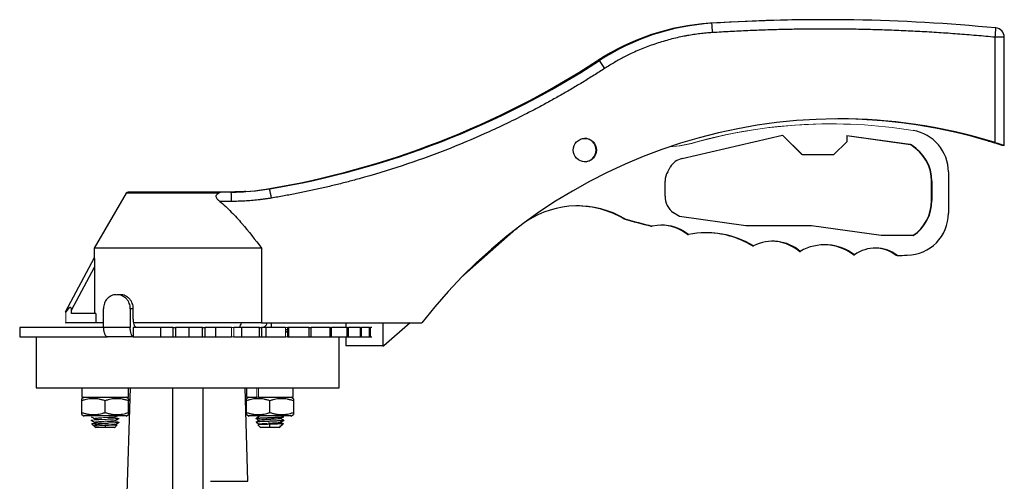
# Model space of a CAD drawing. Header units: millimetres. Extents: x 277 to 1167, y -325 to 554.
# Tile 11 of 13: x 764 to 976, y 193 to 292. Entities that reach past the tile are written whole.
import ezdxf

# ---------------------------------------------------------------- set-up
doc = ezdxf.new("R2010")
doc.units = ezdxf.units.MM

msp = doc.modelspace()

# ---------------------------------------------------------------- linework, layer by layer
at = {"color": 7, "linetype": 'Continuous', "lineweight": 25}
for p, q in [((937.09, 292.18), (936.69, 292.18)), ((912.88, 291.41), (912.48, 291.41)), ((973.65, 265.86), (973.65, 288.41)), ((975.62, 288.41), (973.65, 288.41)), ((975.62, 265.23), (975.62, 288.41)), ((888.41, 283.43), (888.81, 283.43)), ((888.41, 283.43), (888.41, 283.43)), ((940.18, 270.91), (940.12, 270.91)), ((906.52, 262.42), (928.08, 267.46)), ((928.02, 267.45), (932.22, 263.25)), ((928.08, 267.46), (932.29, 263.25)), ((941.84, 267.33), (955.47, 265.41)), ((941.84, 267.33), (941.84, 266.02)), ((955.39, 265.41), (941.84, 267.31)), ((972.23, 266.17), (972.23, 266.28)), ((972.23, 266.17), (972.6, 266.17)), ((939.07, 263.25), (941.84, 266.02)), ((955.47, 265.41), (955.39, 265.41)), ((955.55, 265.32), (955.39, 265.41)), ((955.47, 265.41), (955.63, 265.32)), ((955.55, 265.32), (955.63, 265.32)), ((975.62, 265.23), (975.21, 265.23)), ((932.29, 263.25), (932.22, 263.25)), ((932.29, 263.25), (939.07, 263.25)), ((903.43, 259.6), (903.98, 260.54)), ((963.62, 259.54), (963.62, 250.68)), ((817.65, 255.91), (818.06, 255.91)), ((902.88, 254.37), (902.88, 257.58)), ((960.01, 257.55), (960.09, 257.55)), ((960.01, 253.39), (960.01, 257.55)), ((960.09, 257.55), (960.09, 253.39)), ((787.3, 254.98), (780.45, 243.23)), ((809.83, 255.23), (807.81, 255.23)), ((809.87, 253.23), (807.35, 253.23)), ((960.01, 253.39), (960.09, 253.39)), ((894.25, 249.49), (894.04, 249.49)), ((905.93, 250.01), (904.69, 250.81)), ((920.16, 248.01), (905.93, 250.01)), ((870.84, 247.25), (859.23, 236.98)), ((870.84, 247.25), (871.13, 247.5)), ((899.9, 247.92), (900.11, 247.92)), ((934.28, 248.01), (920.16, 248.01)), ((949.24, 245.91), (934.28, 248.01)), ((907.67, 246.13), (907.89, 246.13)), ((956.09, 245.91), (949.24, 245.91)), ((780.45, 243.23), (780.45, 241.15)), ((816.3, 243.23), (780.45, 243.23)), ((816.3, 243.23), (816.3, 227.23)), ((921.61, 243.68), (921.82, 243.68)), ((780.45, 241.16), (774.23, 229.48)), ((931.66, 242.51), (931.88, 242.51)), ((943.28, 241.77), (943.49, 241.77)), ((952.62, 241.65), (952.41, 241.65)), ((775.59, 229.94), (780.48, 239.13)), ((780.48, 239.13), (780.48, 229.23)), ((782.42, 226.23), (782.42, 230.23)), ((788.16, 230.23), (788.16, 226.23)), ((788.81, 230.23), (788.16, 230.23)), ((788.81, 228.23), (788.81, 230.23)), ((775.59, 229.23), (775.59, 229.94)), ((780.75, 229.23), (775.59, 229.23)), ((780.75, 229.23), (780.75, 227.23)), ((764.45, 226.23), (764.45, 224.23)), ((782.38, 226.23), (764.45, 226.23)), ((780.75, 227.23), (774.35, 227.23)), ((782.42, 227.23), (780.75, 227.23)), ((788.16, 226.23), (782.42, 226.23)), ((794.67, 226.23), (788.81, 226.23)), ((788.81, 226.23), (788.81, 224.23)), ((816.3, 227.23), (788.84, 227.23)), ((797.39, 226.23), (794.67, 226.23)), ((794.67, 226.23), (794.67, 224.23)), ((797.39, 226.23), (797.88, 226.23)), ((797.39, 224.23), (797.39, 226.23)), ((800.73, 226.23), (797.88, 226.23)), ((797.88, 226.23), (797.88, 224.23)), ((803.68, 226.23), (800.73, 226.23)), ((800.73, 226.23), (800.73, 224.23)), ((803.68, 226.23), (804.17, 226.23)), ((803.68, 224.23), (803.68, 226.23)), ((806.43, 226.23), (804.17, 226.23)), ((804.17, 226.23), (804.17, 224.23)), ((809.89, 226.23), (806.43, 226.23)), ((806.43, 226.23), (806.43, 224.23)), ((811.99, 226.23), (810.37, 226.23)), ((815.88, 226.23), (811.99, 226.23)), ((811.99, 226.23), (811.99, 224.23)), ((815.88, 226.23), (816.33, 226.23)), ((815.88, 224.23), (815.88, 226.23)), ((816.3, 227.23), (850.68, 227.23)), ((817.27, 226.23), (816.33, 226.23)), ((816.33, 226.23), (816.33, 224.23)), ((821.48, 226.23), (817.27, 226.23)), ((817.27, 226.23), (817.27, 224.23)), ((818.48, 226.23), (818.48, 227.23)), ((822.13, 226.23), (821.89, 226.23)), ((826.56, 226.23), (822.13, 226.23)), ((822.13, 226.23), (822.13, 224.23)), ((826.56, 226.23), (826.93, 226.23)), ((826.56, 224.23), (826.56, 226.23)), ((826.93, 224.23), (826.93, 226.23)), ((831, 226.23), (826.93, 226.23)), ((831, 226.23), (831.33, 226.23)), ((831, 224.23), (831, 226.23)), ((831.33, 224.23), (831.33, 226.23)), ((834.69, 226.23), (831.33, 226.23)), ((834.69, 226.23), (834.97, 226.23)), ((834.69, 224.23), (834.69, 226.23)), ((834.97, 224.23), (834.97, 226.23)), ((837.53, 226.23), (834.97, 226.23)), ((837.53, 226.23), (837.77, 226.23)), ((837.53, 224.23), (837.53, 226.23)), ((837.77, 224.23), (837.77, 226.23)), ((839.47, 226.23), (837.77, 226.23)), ((839.47, 226.23), (839.65, 226.23)), ((839.47, 224.23), (839.47, 226.23)), ((839.65, 224.23), (839.65, 226.23)), ((839.98, 226.23), (839.65, 226.23)), ((842.33, 227.23), (842.33, 222.23)), ((848.2, 227.23), (842.54, 222.23)), ((764.45, 224.23), (783.29, 224.23)), ((767.95, 224.23), (767.95, 213.23)), ((788.81, 224.23), (794.67, 224.23)), ((794.67, 224.23), (797.39, 224.23)), ((797.39, 224.23), (797.88, 224.23)), ((797.88, 224.23), (800.73, 224.23)), ((800.73, 224.23), (803.68, 224.23)), ((803.68, 224.23), (804.17, 224.23)), ((804.17, 224.23), (806.43, 224.23)), ((806.43, 224.23), (809.89, 224.23)), ((810.37, 224.23), (811.99, 224.23)), ((811.99, 224.23), (815.88, 224.23)), ((815.88, 224.23), (816.33, 224.23)), ((816.33, 224.23), (817.27, 224.23)), ((817.27, 224.23), (821.48, 224.23)), ((821.89, 225.73), (821.48, 225.73)), ((821.48, 225.08), (821.89, 225.5)), ((821.89, 224.23), (822.13, 224.23)), ((822.13, 224.23), (826.56, 224.23)), ((826.56, 224.23), (826.93, 224.23)), ((826.93, 224.23), (831, 224.23)), ((831, 224.23), (831.33, 224.23)), ((831.33, 224.23), (834.69, 224.23)), ((832.95, 213.23), (832.95, 224.23)), ((834.69, 224.23), (834.97, 224.23)), ((834.97, 224.23), (837.53, 224.23)), ((837.53, 224.23), (837.77, 224.23)), ((837.77, 224.23), (839.47, 224.23)), ((839.47, 224.23), (839.65, 224.23)), ((839.65, 224.23), (839.98, 224.23)), ((842.33, 222.23), (834.45, 222.23)), ((842.33, 222.23), (842.54, 222.23)), ((767.95, 213.23), (832.95, 213.23)), ((778.27, 211.23), (777.74, 210.93)), ((777.77, 213.23), (777.77, 211.23)), ((777.77, 211.23), (787.77, 211.23)), ((788.12, 213.23), (785.55, 126.92)), ((787.79, 210.93), (787.27, 211.23)), ((787.77, 211.23), (787.77, 213.23)), ((797.2, 213.23), (797.2, 141.79)), ((803.7, 213.23), (803.7, 141.79)), ((813.37, 193.23), (812.77, 213.23)), ((813.62, 211.23), (813.1, 210.93)), ((813.12, 213.23), (813.12, 211.23)), ((813.12, 211.23), (815.32, 211.23)), ((815.67, 211.23), (823.12, 211.23)), ((823.15, 210.93), (822.62, 211.23)), ((823.12, 211.23), (823.12, 213.23)), ((777.74, 207.98), (777.74, 210.5)), ((782.77, 207.98), (782.77, 210.5)), ((787.79, 207.98), (787.79, 210.5)), ((813.1, 207.98), (813.1, 210.5)), ((818.12, 207.98), (818.12, 210.5)), ((823.15, 210.5), (823.15, 207.98)), ((777.74, 207.53), (778.27, 207.22)), ((787.26, 207.22), (787.79, 207.53)), ((813.1, 207.53), (813.63, 207.22)), ((815.85, 207.1), (815.82, 207.09)), ((821.12, 207.1), (820.9, 207.23)), ((822.62, 207.22), (823.15, 207.53)), ((779.77, 206.3), (780.46, 205.9)), ((779.82, 206.27), (780.51, 205.87)), ((779.92, 205.57), (780.34, 205.16)), ((780.43, 205.06), (780.77, 204.72)), ((782.77, 205.2), (782.77, 204.73)), ((784.77, 204.72), (785.37, 205.32)), ((785.06, 205.48), (785.76, 205.88)), ((815.13, 205.88), (815.83, 205.48)), ((815.53, 205.32), (816.13, 204.72)), ((818.12, 204.73), (818.12, 205.45)), ((820.12, 204.72), (820.46, 205.06)), ((820.38, 205.87), (821.07, 206.27)), ((820.55, 205.16), (820.97, 205.57)), ((821.12, 206.3), (821.03, 206.32)), ((805.4, 193.23), (813.37, 193.23))]:
    msp.add_line(p, q, dxfattribs=at)
at = {"color": 8, "linetype": 'Continuous', "lineweight": 25}
for p, q in [((807.09, 254.98), (787.3, 254.98)), ((812.92, 255.34), (812.73, 255.33)), ((782.77, 205.2), (782.77, 205.29))]:
    msp.add_line(p, q, dxfattribs=at)
at = {"color": 144, "linetype": 'Continuous', "lineweight": 18}
for p, q in [((785.11, 233.23), (785.36, 233.23)), ((786.01, 233.23), (785.36, 233.23)), ((774.34, 227.23), (774.34, 229.55)), ((774.35, 229.55), (774.35, 227.23)), ((774.23, 227.23), (774.35, 227.23)), ((809.89, 226.23), (810.37, 226.23)), ((809.89, 224.23), (809.89, 226.23)), ((810.37, 226.23), (810.37, 224.23)), ((821.48, 226.23), (821.89, 226.23)), ((821.48, 224.23), (821.48, 226.23)), ((821.89, 226.23), (821.89, 224.23)), ((834.42, 227.23), (834.42, 226.23)), ((834.45, 226.23), (834.45, 227.23)), ((809.89, 224.23), (810.37, 224.23)), ((821.48, 224.23), (821.89, 224.23)), ((834.42, 224.23), (834.42, 222.23)), ((834.45, 222.23), (834.45, 224.23)), ((834.45, 222.23), (834.42, 222.23)), ((815.32, 211.23), (815.32, 213.23)), ((815.32, 211.23), (815.61, 211.23)), ((815.67, 213.23), (815.67, 211.23)), ((779.92, 205.58), (779.93, 205.58)), ((820.43, 205.9), (820.97, 205.58))]:
    msp.add_line(p, q, dxfattribs=at)
at = {"color": 144, "linetype": 'Continuous', "lineweight": 18, "flags": 128}
for points in [[(908.57, 265.66), (906.09, 265.12), (903.75, 264.91)], [(908.36, 265.66), (905.88, 265.12), (903.78, 264.92)]]:
    msp.add_lwpolyline(points, dxfattribs=at)
at = {"color": 7, "linetype": 'Continuous', "lineweight": 25}
msp.add_circle((885.67, 264.24), 2.5, dxfattribs=at)
for centre, radius, start, end in [((936.69, -88.93), 381.11, 90, 93.6419), ((937.09, -88.93), 381.11, 84.4715, 93.6419), ((915.65, 241.53), 49.98, 93.6423, 123.0289), ((916.06, 241.53), 49.98, 93.6423, 123.0289), ((886.98, 288.25), 26.1, 2.544, 6.9426), ((947.96, 291.4), 25.87, 353.365, 357.7885), ((973.62, 288.42), 2, 359.9953, 84.4665), ((787.03, 439.37), 185.99, 279.4758, 303.0288), ((787.44, 439.37), 185.99, 279.4758, 303.0288), ((862.75, 264.67), 32.11, 32.1334, 35.7401), ((940.18, 157.39), 113.52, 72.8493, 142.0346), ((939.69, 157.4), 113.52, 72.848, 89.8781), ((939.75, 157.4), 113.52, 73.3754, 89.8927), ((940.12, 157.4), 113.52, 73.3754, 89.9999), ((954.62, 259.54), 9, 359.9958, 80.7634), ((885.56, 264.24), 2.5, 271.2248, 88.7752), ((951.01, 257.55), 9, 359.998, 59.7363), ((951.09, 257.55), 9, 359.998, 59.7363), ((907.43, 258.53), 4, 103.1614, 149.7499), ((906.88, 257.58), 4, 149.7486, 180.0003), ((809.83, 305.21), 49.98, 270, 279.4755), ((809.42, 305.21), 49.98, 270.7567, 279.4755), ((792.12, 250.06), 26.59, 8.3974, 12.7223), ((787.74, 254.73), 0.5, 90, 149.7436), ((783.95, 253.73), 25.93, 358.8953, 3.3173), ((906.88, 254.16), 4, 177.0244, 236.9153), ((884.09, 232.27), 19.99, 59.4306, 123.2648), ((883.87, 232.27), 19.99, 59.4306, 89.9997), ((951.01, 253.39), 9, 303.768, 0.0017), ((951.09, 253.39), 9, 303.768, 0.0017), ((950.62, 449.62), 207.98, 254.2141, 255.8846), ((950.83, 449.62), 207.98, 254.2141, 255.8846), ((954.62, 250.68), 9, 271.097, 0.0054), ((902.17, 239.09), 9.06, 50.8725, 103.0947), ((901.95, 239.09), 9.06, 50.8729, 89.9994), ((911.75, 227.23), 19.28, 58.5076, 101.5567), ((911.54, 227.23), 19.28, 58.5078, 89.9997), ((925.98, 235.62), 9.06, 49.4315, 117.3207), ((925.77, 235.62), 9.06, 49.4321, 89.9993), ((937.13, 233.45), 10.48, 52.617, 120.132), ((936.92, 233.45), 10.48, 52.6174, 89.9995), ((947.98, 235.62), 7.61, 52.3828, 126.0889), ((947.76, 235.62), 7.61, 52.3831, 89.9995), ((950.83, 449.61), 207.97, 270.4933, 271.0919)]:
    msp.add_arc(centre, radius, start, end, dxfattribs=at)
at = {"color": 144, "linetype": 'Continuous', "lineweight": 18}
for centre, start, end in [((938.3, 160.42), 89.9444, 105.8789), ((938.51, 160.42), 80.7681, 105.879)]:
    msp.add_arc(centre, 109.42, start, end, dxfattribs=at)
at = {"color": 7, "linetype": 'Continuous', "lineweight": 25}
msp.add_ellipse((773.41, 225.89), major_axis=(2, 4.56), ratio=0.186595, start_param=5.881501, end_param=7.006184, dxfattribs=at)
for points, knots in [([(913.05, 289.41), (912.82, 289.4), (912.37, 289.37), (911.69, 289.31), (911.01, 289.24), (910.34, 289.16), (909.66, 289.08), (908.99, 288.98), (908.32, 288.88), (907.65, 288.76), (906.19, 288.49), (903.96, 287.98), (900.99, 287.1), (898.09, 286.04), (895.83, 285.04), (894.18, 284.22), (893.1, 283.64), (892.03, 283.04), (890.98, 282.42), (890.29, 281.98), (889.94, 281.76)], [0, 0, 0, 0, 0.027689, 0.05536, 0.083017, 0.110666, 0.138313, 0.165963, 0.193623, 0.221296, 0.24899, 0.374485, 0.500002, 0.625497, 0.751014, 0.800841, 0.85062, 0.900384, 0.950167, 1, 1, 1, 1]), ([(973.65, 288.41), (972.98, 288.48), (971.64, 288.61), (969.62, 288.78), (967.61, 288.95), (965.59, 289.11), (963.58, 289.26), (961.56, 289.39), (959.54, 289.52), (957.52, 289.63), (955.5, 289.73), (953.48, 289.83), (951.46, 289.91), (949.44, 289.98), (947.42, 290.04), (945.39, 290.09), (942.78, 290.14), (939.58, 290.18), (935.79, 290.18), (931.99, 290.15), (928.2, 290.08), (924.41, 289.97), (920.62, 289.82), (916.84, 289.64), (914.31, 289.49), (913.05, 289.41)], [0, 0, 0, 0, 0.033347, 0.066688, 0.100024, 0.133356, 0.166685, 0.200011, 0.233336, 0.26666, 0.299985, 0.333312, 0.366641, 0.399974, 0.43331, 0.466652, 0.500001, 0.562522, 0.625024, 0.687514, 0.749998, 0.812483, 0.874973, 0.937477, 1, 1, 1, 1]), ([(889.94, 281.76), (889.56, 281.51), (888.79, 281.01), (887.62, 280.27), (886.46, 279.54), (885.28, 278.82), (884.11, 278.11), (882.92, 277.41), (881.74, 276.71), (880.54, 276.03), (879.34, 275.35), (878.14, 274.68), (876.93, 274.02), (875.72, 273.37), (874.5, 272.73), (870.82, 270.82), (864.58, 267.82), (855.65, 264.08), (846.53, 260.8), (839.47, 258.67), (834.58, 257.36), (831.91, 256.69), (829.23, 256.06), (826.54, 255.47), (823.84, 254.92), (821.14, 254.4), (819.33, 254.09), (818.42, 253.94)], [0, 0, 0, 0, 0.017823, 0.03564, 0.053452, 0.071261, 0.089067, 0.106871, 0.124674, 0.142478, 0.160282, 0.178088, 0.195897, 0.213711, 0.231529, 0.249352, 0.374673, 0.500001, 0.625322, 0.750649, 0.786289, 0.82191, 0.85752, 0.893126, 0.928736, 0.964359, 1, 1, 1, 1]), ([(975.21, 265.23), (975.21, 265.23), (975.19, 265.23), (975.13, 265.25), (975.09, 265.26), (974.98, 265.3), (974.92, 265.32), (974.76, 265.36), (974.68, 265.39), (974.39, 265.48), (974.17, 265.55), (973.81, 265.67), (973.68, 265.71), (973.43, 265.78), (973.3, 265.82), (973.17, 265.86)], [0, 0, 0, 0, 0.125, 0.125, 0.25, 0.25, 0.375, 0.375, 0.5, 0.5, 0.75, 0.75, 0.875, 0.875, 1, 1, 1, 1]), ([(973.65, 265.86), (973.78, 265.82), (973.91, 265.78), (974.16, 265.71), (974.28, 265.67), (974.52, 265.59), (974.63, 265.56), (974.85, 265.49), (974.95, 265.45), (975.13, 265.39), (975.21, 265.37), (975.36, 265.32), (975.42, 265.3), (975.57, 265.24), (975.62, 265.23), (975.62, 265.23)], [0, 0, 0, 0, 0.125, 0.125, 0.25, 0.25, 0.375, 0.375, 0.5, 0.5, 0.625, 0.625, 0.75, 0.75, 1, 1, 1, 1]), ([(807.81, 255.23), (803.97, 255.23), (798.93, 255.23), (790.52, 255.23), (787.83, 255.23), (787.74, 255.23)], [0, 0, 0, 0, 0.5, 0.5, 1, 1, 1, 1]), ([(807.35, 253.23), (807.18, 253.37), (807.02, 253.51), (806.81, 253.75), (806.75, 253.83), (806.64, 254.01), (806.61, 254.11), (806.57, 254.29), (806.57, 254.38), (806.61, 254.55), (806.65, 254.62), (806.8, 254.82), (806.94, 254.91), (807.09, 254.98)], [0, 0, 0, 0, 0.25, 0.25, 0.375, 0.375, 0.5, 0.5, 0.625, 0.625, 0.75, 0.75, 1, 1, 1, 1]), ([(807.81, 255.23), (807.78, 255.23), (807.73, 255.23), (807.65, 255.21), (807.57, 255.19), (807.45, 255.15), (807.3, 255.09), (807.16, 255.02), (807.09, 254.98)], [0, 0, 0, 0, 0.135003, 0.262472, 0.38247, 0.495075, 0.753921, 1, 1, 1, 1]), ([(812.73, 255.33), (812.71, 255.33), (812.62, 255.32), (812.03, 255.29), (810.99, 255.25), (809.98, 255.24), (809.46, 255.23)], [0, 0, 0, 0, 0.07733, 0.380262, 0.688178, 1, 1, 1, 1]), ([(809.79, 255.23), (809.87, 255.23), (810.03, 255.23), (810.28, 255.23), (810.53, 255.24), (810.78, 255.24), (811.03, 255.25), (811.28, 255.25), (811.52, 255.26), (811.75, 255.27), (811.97, 255.28), (812.23, 255.29), (812.48, 255.31), (812.68, 255.32), (812.82, 255.33), (812.89, 255.34), (812.92, 255.34), (812.92, 255.34), (812.92, 255.34)], [0, 0, 0, 0, 0.039929, 0.082284, 0.127064, 0.174269, 0.223894, 0.275938, 0.330402, 0.387289, 0.446603, 0.508346, 0.614881, 0.711617, 0.798529, 0.875587, 0.942752, 1, 1, 1, 1]), ([(818.42, 253.94), (818.19, 253.9), (817.72, 253.82), (817.01, 253.72), (816.3, 253.63), (815.59, 253.54), (814.87, 253.47), (814.16, 253.41), (813.45, 253.35), (812.73, 253.31), (812.02, 253.27), (811.3, 253.25), (810.58, 253.23), (810.11, 253.23), (809.87, 253.23)], [0, 0, 0, 0, 0.083479, 0.166878, 0.250214, 0.333502, 0.416759, 0.5, 0.583241, 0.666498, 0.749786, 0.833122, 0.916521, 1, 1, 1, 1]), ([(807.35, 253.23), (808.23, 252.52), (809.05, 251.75), (810.62, 250.16), (811.38, 249.33), (813.57, 246.79), (814.95, 245.03), (816.3, 243.23)], [0, 0, 0, 0, 0.25, 0.25, 0.5, 0.5, 1, 1, 1, 1]), ([(780.45, 241.16), (780.45, 241.11), (780.45, 241.05), (780.46, 240.91), (780.46, 240.83), (780.46, 240.59), (780.47, 240.41), (780.47, 239.88), (780.48, 239.5), (780.48, 239.13)], [0, 0, 0, 0, 0.125, 0.125, 0.25, 0.25, 0.5, 0.5, 1, 1, 1, 1]), ([(785.11, 233.23), (784.93, 233.23), (784.75, 233.21), (784.4, 233.13), (784.23, 233.07), (783.9, 232.92), (783.75, 232.83), (783.46, 232.61), (783.32, 232.49), (783.07, 232.21), (782.96, 232.06), (782.77, 231.73), (782.68, 231.56), (782.49, 231.02), (782.42, 230.62), (782.42, 230.23)], [0, 0, 0, 0, 0.125, 0.125, 0.25, 0.25, 0.375, 0.375, 0.5, 0.5, 0.625, 0.625, 0.75, 0.75, 1, 1, 1, 1]), ([(788.16, 230.23), (788.16, 230.42), (788.14, 230.62), (788.07, 231), (788.02, 231.19), (787.87, 231.56), (787.79, 231.73), (787.58, 232.06), (787.46, 232.21), (787.2, 232.49), (787.06, 232.61), (786.75, 232.83), (786.59, 232.92), (786.09, 233.15), (785.72, 233.23), (785.36, 233.23)], [0, 0, 0, 0, 0.125, 0.125, 0.25, 0.25, 0.375, 0.375, 0.5, 0.5, 0.625, 0.625, 0.75, 0.75, 1, 1, 1, 1]), ([(788.81, 230.23), (788.81, 230.42), (788.79, 230.62), (788.72, 231), (788.66, 231.19), (788.52, 231.56), (788.43, 231.73), (788.23, 232.06), (788.11, 232.21), (787.85, 232.49), (787.71, 232.61), (787.4, 232.83), (787.24, 232.92), (786.74, 233.15), (786.37, 233.23), (786.01, 233.23)], [0, 0, 0, 0, 0.125, 0.125, 0.25, 0.25, 0.375, 0.375, 0.5, 0.5, 0.625, 0.625, 0.75, 0.75, 1, 1, 1, 1]), ([(789.45, 226.23), (789.41, 226.23), (789.37, 226.24), (789.29, 226.29), (789.25, 226.33), (789.17, 226.43), (789.13, 226.49), (789.06, 226.63), (789.03, 226.72), (788.94, 227), (788.89, 227.22), (788.82, 227.7), (788.81, 227.96), (788.81, 228.23)], [0, 0, 0, 0, 0.125, 0.125, 0.25, 0.25, 0.375, 0.375, 0.5, 0.5, 0.75, 0.75, 1, 1, 1, 1]), ([(782.42, 226.23), (782.42, 226.09), (782.42, 225.96), (782.44, 225.71), (782.46, 225.58), (782.5, 225.34), (782.53, 225.22), (782.6, 225.01), (782.63, 224.9), (782.75, 224.63), (782.85, 224.48), (783.06, 224.28), (783.18, 224.23), (783.29, 224.23)], [0, 0, 0, 0, 0.125, 0.125, 0.25, 0.25, 0.375, 0.375, 0.5, 0.5, 0.75, 0.75, 1, 1, 1, 1]), ([(788.81, 224.23), (788.76, 224.23), (788.72, 224.24), (788.64, 224.29), (788.6, 224.33), (788.52, 224.43), (788.48, 224.49), (788.41, 224.63), (788.38, 224.72), (788.29, 225), (788.24, 225.22), (788.18, 225.7), (788.16, 225.96), (788.16, 226.23)], [0, 0, 0, 0, 0.125, 0.125, 0.25, 0.25, 0.375, 0.375, 0.5, 0.5, 0.75, 0.75, 1, 1, 1, 1]), ([(811.44, 226.23), (811.51, 226.25), (811.66, 226.29), (811.84, 226.64), (811.96, 226.98), (811.99, 227.21), (811.99, 227.23)], [0, 0, 0, 0, 0.32291, 0.645819, 0.968729, 1, 1, 1, 1]), ([(817.46, 227.23), (817.45, 227.14), (817.38, 226.85), (817.19, 226.51), (816.95, 226.26), (816.78, 226.24), (816.72, 226.23)], [0, 0, 0, 0, 0.137188, 0.461297, 0.785678, 1, 1, 1, 1]), ([(782.77, 210.5), (782.66, 210.54), (782.44, 210.6), (782.12, 210.69), (781.81, 210.76), (781.39, 210.85), (780.87, 210.92), (780.26, 210.94), (779.64, 210.92), (779.02, 210.83), (778.38, 210.7), (777.96, 210.57), (777.74, 210.5)], [0, 0, 0, 0, 0.0663492, 0.1310064, 0.1943485, 0.2568071, 0.3791846, 0.4999614, 0.620749, 0.7431354, 0.868961, 1, 1, 1, 1]), ([(777.74, 210.5), (777.74, 210.54), (777.74, 210.6), (777.74, 210.69), (777.74, 210.76), (777.74, 210.83), (777.75, 210.89), (777.75, 210.93), (777.74, 210.93), (777.74, 210.93)], [0, 0, 0, 0, 0.131774, 0.260211, 0.386049, 0.51013, 0.675391, 0.837632, 1, 1, 1, 1]), ([(787.79, 210.5), (787.68, 210.54), (787.47, 210.6), (787.15, 210.69), (786.83, 210.76), (786.41, 210.85), (785.9, 210.92), (785.28, 210.94), (784.66, 210.92), (784.04, 210.83), (783.4, 210.7), (782.98, 210.57), (782.77, 210.5)], [0, 0, 0, 0, 0.066349, 0.131006, 0.194349, 0.256807, 0.379184, 0.499961, 0.620748, 0.743135, 0.868961, 1, 1, 1, 1]), ([(787.79, 210.93), (787.79, 210.93), (787.79, 210.93), (787.79, 210.92), (787.79, 210.9), (787.79, 210.86), (787.79, 210.8), (787.79, 210.7), (787.79, 210.57), (787.79, 210.5)], [0, 0, 0, 0, 0.097242, 0.193977, 0.290898, 0.388681, 0.487968, 0.738799, 1, 1, 1, 1]), ([(818.12, 210.5), (818.01, 210.54), (817.8, 210.6), (817.48, 210.69), (817.16, 210.76), (816.75, 210.85), (816.23, 210.92), (815.61, 210.94), (814.99, 210.92), (814.37, 210.83), (813.74, 210.7), (813.32, 210.57), (813.1, 210.5)], [0, 0, 0, 0, 0.066349, 0.131006, 0.194349, 0.256807, 0.379184, 0.499961, 0.620749, 0.743135, 0.868961, 1, 1, 1, 1]), ([(813.1, 210.5), (813.1, 210.54), (813.1, 210.6), (813.1, 210.69), (813.1, 210.76), (813.1, 210.83), (813.1, 210.89), (813.1, 210.93), (813.1, 210.93), (813.1, 210.93)], [0, 0, 0, 0, 0.131774, 0.260211, 0.386049, 0.51013, 0.675391, 0.837632, 1, 1, 1, 1]), ([(823.15, 210.5), (823.04, 210.54), (822.82, 210.6), (822.5, 210.69), (822.18, 210.76), (821.77, 210.85), (821.25, 210.92), (820.63, 210.94), (820.02, 210.92), (819.39, 210.83), (818.76, 210.7), (818.34, 210.57), (818.12, 210.5)], [0, 0, 0, 0, 0.066349, 0.131006, 0.194348, 0.256807, 0.379183, 0.499961, 0.620748, 0.743135, 0.868961, 1, 1, 1, 1]), ([(823.15, 210.93), (823.15, 210.93), (823.15, 210.93), (823.15, 210.92), (823.15, 210.9), (823.15, 210.86), (823.15, 210.8), (823.15, 210.7), (823.15, 210.57), (823.15, 210.5)], [0, 0, 0, 0, 0.0972423, 0.1939768, 0.2908984, 0.3886812, 0.487968, 0.7387994, 1, 1, 1, 1]), ([(777.74, 207.98), (777.85, 207.94), (778.07, 207.87), (778.39, 207.78), (778.71, 207.7), (779.12, 207.62), (779.64, 207.55), (780.26, 207.52), (780.87, 207.55), (781.5, 207.64), (782.13, 207.78), (782.55, 207.91), (782.77, 207.98)], [0, 0, 0, 0, 0.066532, 0.131334, 0.194787, 0.257328, 0.379521, 0.50007, 0.620607, 0.742791, 0.868725, 1, 1, 1, 1]), ([(777.74, 207.53), (777.74, 207.53), (777.74, 207.53), (777.75, 207.55), (777.75, 207.57), (777.74, 207.6), (777.74, 207.66), (777.74, 207.78), (777.74, 207.91), (777.74, 207.98)], [0, 0, 0, 0, 0.097436, 0.194368, 0.291502, 0.389525, 0.48909, 0.739265, 1, 1, 1, 1]), ([(787.27, 207.23), (787.27, 207.23), (787.15, 207.23), (786.7, 207.23), (786.37, 207.23), (785.53, 207.23), (785.03, 207.23), (783.95, 207.23), (783.36, 207.23), (782.18, 207.23), (781.59, 207.23), (780.5, 207.23), (780, 207.23), (779.17, 207.23), (778.84, 207.23), (778.38, 207.23), (778.27, 207.23), (778.27, 207.23)], [0, 0, 0, 0, 0.125, 0.125, 0.25, 0.25, 0.375, 0.375, 0.5, 0.5, 0.625, 0.625, 0.75, 0.75, 0.875, 0.875, 1, 1, 1, 1]), ([(779.77, 207.08), (779.89, 207.02), (780.13, 206.88), (780.36, 206.74), (780.48, 206.68)], [0, 0, 0, 0, 0.5001723, 1, 1, 1, 1]), ([(782.77, 207.98), (782.88, 207.94), (783.09, 207.87), (783.41, 207.78), (783.73, 207.7), (784.15, 207.62), (784.66, 207.55), (785.28, 207.52), (785.9, 207.55), (786.52, 207.64), (787.15, 207.78), (787.58, 207.91), (787.79, 207.98)], [0, 0, 0, 0, 0.066532, 0.131334, 0.194788, 0.257328, 0.379522, 0.50007, 0.620608, 0.742791, 0.868725, 1, 1, 1, 1]), ([(785.06, 207.08), (785.18, 207.15), (785.39, 207.27), (785.61, 207.39), (785.7, 207.45)], [0, 0, 0, 0, 0.548708, 1, 1, 1, 1]), ([(787.79, 207.98), (787.79, 207.94), (787.79, 207.87), (787.79, 207.78), (787.79, 207.7), (787.79, 207.63), (787.79, 207.58), (787.79, 207.54), (787.79, 207.53), (787.79, 207.53)], [0, 0, 0, 0, 0.132605, 0.261773, 0.388259, 0.512926, 0.677276, 0.838591, 1, 1, 1, 1]), ([(813.1, 207.98), (813.21, 207.94), (813.42, 207.87), (813.75, 207.78), (814.06, 207.7), (814.48, 207.62), (814.99, 207.55), (815.61, 207.52), (816.23, 207.55), (816.85, 207.64), (817.49, 207.78), (817.91, 207.91), (818.12, 207.98)], [0, 0, 0, 0, 0.066532, 0.131334, 0.194788, 0.257328, 0.379522, 0.50007, 0.620608, 0.742791, 0.868725, 1, 1, 1, 1]), ([(813.1, 207.53), (813.1, 207.53), (813.1, 207.53), (813.1, 207.55), (813.1, 207.57), (813.1, 207.6), (813.1, 207.66), (813.1, 207.78), (813.1, 207.91), (813.1, 207.98)], [0, 0, 0, 0, 0.097436, 0.194367, 0.291502, 0.389525, 0.48909, 0.739264, 1, 1, 1, 1]), ([(822.62, 207.23), (822.62, 207.23), (822.51, 207.23), (822.05, 207.23), (821.72, 207.23), (820.89, 207.23), (820.39, 207.23), (819.3, 207.23), (818.71, 207.23), (817.53, 207.23), (816.95, 207.23), (815.86, 207.23), (815.36, 207.23), (814.52, 207.23), (814.19, 207.23), (813.74, 207.23), (813.62, 207.23), (813.62, 207.23)], [0, 0, 0, 0, 0.125, 0.125, 0.25, 0.25, 0.375, 0.375, 0.5, 0.5, 0.625, 0.625, 0.75, 0.75, 0.875, 0.875, 1, 1, 1, 1]), ([(815.13, 206.7), (815.13, 206.7), (815.1, 206.72), (815.35, 206.74), (815.88, 206.79), (816.71, 206.83), (817.5, 206.86), (818.27, 206.9), (819.05, 206.93), (819.93, 206.97), (820.64, 207.02), (821.04, 207.05), (821.06, 207.07), (821.07, 207.08)], [0, 0, 0, 0, 0.001171, 0.114264, 0.227352, 0.340405, 0.453425, 0.502074, 0.600929, 0.714126, 0.827164, 0.940173, 1, 1, 1, 1]), ([(815.13, 207.49), (815.24, 207.42), (815.47, 207.29), (815.7, 207.15), (815.81, 207.09)], [0, 0, 0, 0, 0.517552, 1, 1, 1, 1]), ([(815.83, 207.11), (815.71, 207.04), (815.48, 206.9), (815.24, 206.77), (815.13, 206.7)], [0, 0, 0, 0, 0.499859, 1, 1, 1, 1]), ([(818.12, 207.98), (818.23, 207.94), (818.45, 207.87), (818.77, 207.78), (819.09, 207.7), (819.5, 207.62), (820.02, 207.55), (820.63, 207.52), (821.25, 207.55), (821.87, 207.64), (822.51, 207.78), (822.93, 207.91), (823.15, 207.98)], [0, 0, 0, 0, 0.066532, 0.131334, 0.194788, 0.257328, 0.379522, 0.50007, 0.620608, 0.742791, 0.868725, 1, 1, 1, 1]), ([(820.41, 206.68), (820.53, 206.74), (820.77, 206.88), (821, 207.02), (821.12, 207.08)], [0, 0, 0, 0, 0.499828, 1, 1, 1, 1]), ([(823.15, 207.98), (823.15, 207.94), (823.15, 207.87), (823.15, 207.78), (823.15, 207.7), (823.15, 207.63), (823.15, 207.58), (823.15, 207.54), (823.15, 207.53), (823.15, 207.53)], [0, 0, 0, 0, 0.132605, 0.261773, 0.388259, 0.512926, 0.677277, 0.838592, 1, 1, 1, 1]), ([(780.5, 205.09), (780.47, 205.1), (780.33, 205.14), (780.28, 205.21), (780.37, 205.29), (780.7, 205.38), (781.23, 205.47), (781.92, 205.55), (782.73, 205.64), (783.29, 205.7), (783.58, 205.73)], [0, 0, 0, 0, 0.03795, 0.162477, 0.291301, 0.424426, 0.561855, 0.703592, 0.849639, 1, 1, 1, 1]), ([(785.06, 206.28), (785.18, 206.35), (785.41, 206.48), (785.65, 206.62), (785.77, 206.69)], [0, 0, 0, 0, 0.499824, 1, 1, 1, 1]), ([(815.12, 206.69), (815.24, 206.62), (815.47, 206.49), (815.7, 206.35), (815.81, 206.29)], [0, 0, 0, 0, 0.517174, 1, 1, 1, 1]), ([(815.83, 206.3), (815.71, 206.24), (815.48, 206.1), (815.24, 205.97), (815.12, 205.9)], [0, 0, 0, 0, 0.499837, 1, 1, 1, 1]), ([(821.12, 206.3), (821.11, 206.29), (821.09, 206.26), (820.68, 206.22), (819.98, 206.17), (819.09, 206.13), (818.14, 206.09), (817.2, 206.05), (816.31, 206.01), (815.61, 205.97), (815.2, 205.93), (815.18, 205.91), (815.17, 205.9)], [0, 0, 0, 0, 0.09441, 0.20243, 0.310445, 0.418256, 0.518946, 0.613362, 0.721484, 0.829292, 0.937162, 1, 1, 1, 1]), ([(820.39, 206.68), (820.38, 206.67), (820.36, 206.65), (820.06, 206.62), (819.53, 206.57), (818.82, 206.53), (818.03, 206.49), (817.26, 206.44), (816.58, 206.4), (816.09, 206.36), (815.81, 206.32), (815.84, 206.29), (815.85, 206.28)], [0, 0, 0, 0, 0.049585, 0.157647, 0.265714, 0.373794, 0.481897, 0.59003, 0.698199, 0.806412, 0.914613, 1, 1, 1, 1]), ([(819.45, 205.49), (819.29, 205.51), (818.91, 205.56), (818.33, 205.62), (817.94, 205.66), (817.82, 205.67)], [0, 0, 0, 0, 0.328069, 0.802091, 1, 1, 1, 1]), ([(818.27, 205.7), (818.58, 205.69), (819.21, 205.67), (820.06, 205.65), (820.44, 205.63), (820.63, 205.62)], [0, 0, 0, 0, 0.3171307, 0.6601604, 1, 1, 1, 1]), ([(820.19, 205.03), (820.31, 205.06), (820.5, 205.11), (820.53, 205.15), (820.54, 205.17)], [0, 0, 0, 0, 0.625445, 1, 1, 1, 1]), ([(820.81, 205.62), (820.75, 205.66), (820.61, 205.74), (820.48, 205.83), (820.4, 205.87)], [0, 0, 0, 0, 0.451317, 1, 1, 1, 1]), ([(821.12, 206.3), (821, 206.37), (820.77, 206.5), (820.55, 206.63), (820.44, 206.69)], [0, 0, 0, 0, 0.519627, 1, 1, 1, 1]), ([(820.8, 205.6), (820.86, 205.6), (820.96, 205.59), (820.97, 205.59), (820.97, 205.58)], [0, 0, 0, 0, 0.531264, 1, 1, 1, 1]), ([(782.77, 204.73), (782.51, 204.73), (782.24, 204.73), (781.76, 204.73), (781.54, 204.73), (781.17, 204.73), (781.02, 204.73), (780.82, 204.73), (780.77, 204.73), (780.77, 204.73)], [0, 0, 0, 0, 0.25, 0.25, 0.5, 0.5, 0.75, 0.75, 1, 1, 1, 1]), ([(784.77, 204.73), (784.77, 204.73), (784.77, 204.73), (784.75, 204.73), (784.73, 204.73), (784.71, 204.73), (784.67, 204.73), (784.6, 204.73), (784.45, 204.73), (784.19, 204.73), (783.87, 204.73), (783.56, 204.73), (783.27, 204.73), (783.02, 204.73), (782.85, 204.73), (782.77, 204.73)], [0, 0, 0, 0, 0.0402531, 0.0802056, 0.1200163, 0.1598459, 0.1998546, 0.2402009, 0.3700443, 0.5000584, 0.6299019, 0.7599161, 0.8401211, 0.9197212, 1, 1, 1, 1]), ([(818.12, 204.73), (818.08, 204.73), (818, 204.73), (817.87, 204.73), (817.75, 204.73), (817.63, 204.73), (817.51, 204.73), (817.3, 204.73), (817.02, 204.73), (816.7, 204.73), (816.44, 204.73), (816.27, 204.73), (816.18, 204.73), (816.13, 204.73), (816.13, 204.73), (816.12, 204.73)], [0, 0, 0, 0, 0.040276, 0.080243, 0.120058, 0.159883, 0.199878, 0.2402, 0.370044, 0.500058, 0.629902, 0.759917, 0.840083, 0.919684, 1, 1, 1, 1]), ([(820.12, 204.73), (820.12, 204.73), (820.07, 204.73), (819.87, 204.73), (819.72, 204.73), (819.35, 204.73), (819.13, 204.73), (818.65, 204.73), (818.38, 204.73), (818.12, 204.73)], [0, 0, 0, 0, 0.25, 0.25, 0.5, 0.5, 0.75, 0.75, 1, 1, 1, 1])]:
    msp.add_open_spline(points, degree=3, knots=knots, dxfattribs=at)
at = {"color": 144, "linetype": 'Continuous', "lineweight": 18}
for points, knots in [([(774.23, 229.48), (774.23, 229.46), (774.23, 229.46), (774.25, 229.45), (774.26, 229.46), (774.29, 229.48), (774.32, 229.52), (774.35, 229.55)], [0, 0, 0, 0, 0.25, 0.25, 0.5, 0.5, 1, 1, 1, 1]), ([(778.27, 211.23), (778.27, 211.23), (778.38, 211.23), (778.84, 211.23), (779.17, 211.23), (780, 211.23), (780.5, 211.23), (781.59, 211.23), (782.18, 211.23), (783.36, 211.23), (783.95, 211.23), (785.03, 211.23), (785.53, 211.23), (786.37, 211.23), (786.7, 211.23), (787.15, 211.23), (787.27, 211.23), (787.27, 211.23)], [0, 0, 0, 0, 0.125, 0.125, 0.25, 0.25, 0.375, 0.375, 0.5, 0.5, 0.625, 0.625, 0.75, 0.75, 0.875, 0.875, 1, 1, 1, 1]), ([(813.62, 211.23), (813.7, 211.23), (813.84, 211.23), (814.56, 211.23), (815.19, 211.23), (815.32, 211.23)], [0, 0, 0, 0, 0.44225, 0.884499, 1, 1, 1, 1]), ([(815.67, 211.23), (815.91, 211.23), (816.61, 211.23), (818.13, 211.23), (819.89, 211.23), (821.38, 211.23), (822.42, 211.23), (822.56, 211.23), (822.62, 211.23)], [0, 0, 0, 0, 0.090558, 0.272447, 0.454335, 0.636223, 0.818112, 1, 1, 1, 1]), ([(785.05, 207.08), (785.02, 207.07), (784.96, 207.04), (784.57, 207), (783.97, 206.96), (783.23, 206.92), (782.44, 206.87), (781.69, 206.83), (781.06, 206.79), (780.62, 206.74), (780.42, 206.7), (780.49, 206.66), (780.82, 206.62), (781.37, 206.57), (782.05, 206.53), (782.54, 206.5), (782.77, 206.49)], [0, 0, 0, 0, 0.059245, 0.132248, 0.205276, 0.278333, 0.351384, 0.424408, 0.497407, 0.570388, 0.643355, 0.716313, 0.789269, 0.862229, 0.935198, 1, 1, 1, 1]), ([(779.77, 206.3), (779.81, 206.31), (779.9, 206.34), (780.4, 206.38), (781.17, 206.42), (782.01, 206.46), (782.85, 206.5), (783.69, 206.53), (784.57, 206.57), (785.29, 206.61), (785.72, 206.66), (785.82, 206.7), (785.57, 206.74), (785, 206.79), (784.19, 206.83), (783.39, 206.86), (782.91, 206.89), (782.77, 206.89), (782.77, 206.89)], [0, 0, 0, 0, 0.0633418, 0.1357798, 0.2082466, 0.2807156, 0.325954, 0.3892983, 0.461653, 0.5340786, 0.6065268, 0.6789952, 0.751464, 0.82393, 0.8963732, 0.968795, 0.9999691, 1, 1, 1, 1]), ([(783.58, 205.73), (783.36, 205.72), (783.15, 205.71), (782.71, 205.7), (782.49, 205.7), (782.06, 205.68), (781.85, 205.68), (781.45, 205.67), (781.26, 205.66), (780.91, 205.65), (780.75, 205.64), (780.47, 205.63), (780.34, 205.62), (780.14, 205.61), (780.06, 205.61), (779.95, 205.59), (779.92, 205.59), (779.92, 205.58)], [0, 0, 0, 0, 0.125, 0.125, 0.25, 0.25, 0.375, 0.375, 0.5, 0.5, 0.625, 0.625, 0.75, 0.75, 0.875, 0.875, 1, 1, 1, 1]), ([(782.77, 205.2), (782.56, 205.19), (782.15, 205.18), (781.58, 205.16), (781.09, 205.14), (780.72, 205.12), (780.49, 205.09), (780.4, 205.08), (780.43, 205.07), (780.44, 205.07)], [0, 0, 0, 0, 0.164836, 0.328304, 0.490405, 0.65114, 0.810507, 0.968507, 1, 1, 1, 1]), ([(785.04, 206.28), (785.05, 206.28), (785.06, 206.26), (784.82, 206.23), (784.35, 206.19), (783.68, 206.14), (782.91, 206.1), (782.13, 206.06), (781.41, 206.01), (780.86, 205.97), (780.54, 205.93), (780.48, 205.91), (780.46, 205.9)], [0, 0, 0, 0, 0.023689, 0.136168, 0.248618, 0.361047, 0.473464, 0.585878, 0.698297, 0.810731, 0.923189, 1, 1, 1, 1]), ([(780.46, 205.9), (780.47, 205.89), (780.47, 205.87), (780.6, 205.84), (780.83, 205.82), (781.14, 205.79), (781.53, 205.76), (781.97, 205.74), (782.34, 205.71), (782.56, 205.7), (782.62, 205.7)], [0, 0, 0, 0, 0.136338, 0.272641, 0.408986, 0.545296, 0.681639, 0.817949, 0.954292, 1, 1, 1, 1]), ([(782.77, 206.09), (783.06, 206.08), (783.7, 206.05), (784.58, 206.01), (785.29, 205.97), (785.72, 205.92), (785.82, 205.88), (785.57, 205.84), (785, 205.8), (784.29, 205.76), (783.77, 205.74), (783.58, 205.73)], [0, 0, 0, 0, 0.102835, 0.220705, 0.338233, 0.455828, 0.573682, 0.691387, 0.808892, 0.926425, 1, 1, 1, 1]), ([(785.04, 205.51), (785.05, 205.5), (785.09, 205.49), (785.04, 205.47), (784.9, 205.44), (784.65, 205.41), (784.32, 205.38), (783.92, 205.36), (783.47, 205.33), (783.08, 205.31), (782.84, 205.3), (782.77, 205.29)], [0, 0, 0, 0, 0.078399, 0.202116, 0.325833, 0.449554, 0.573267, 0.696991, 0.8207, 0.944428, 1, 1, 1, 1]), ([(784.44, 205.4), (784.51, 205.39), (784.87, 205.38), (785.25, 205.36), (785.44, 205.32), (785.2, 205.29), (784.61, 205.26), (783.75, 205.23), (783.09, 205.21), (782.77, 205.2)], [0, 0, 0, 0, 0.0418238, 0.2064426, 0.3690922, 0.5297728, 0.6884842, 0.8452266, 1, 1, 1, 1]), ([(815.53, 205.32), (815.51, 205.33), (815.57, 205.34), (815.82, 205.37), (816, 205.38), (816.48, 205.4), (816.77, 205.41), (817.41, 205.43), (817.77, 205.44), (818.12, 205.45)], [0, 0, 0, 0, 0.25, 0.25, 0.5, 0.5, 0.75, 0.75, 1, 1, 1, 1]), ([(820.43, 205.9), (820.43, 205.89), (820.42, 205.87), (820.29, 205.84), (820.06, 205.82), (819.75, 205.79), (819.36, 205.76), (818.92, 205.74), (818.44, 205.71), (817.95, 205.68), (817.46, 205.65), (817.01, 205.63), (816.6, 205.6), (816.27, 205.57), (816.01, 205.55), (815.86, 205.52), (815.8, 205.49), (815.84, 205.47), (816, 205.44), (816.2, 205.42), (816.39, 205.4), (816.46, 205.4)], [0, 0, 0, 0, 0.053725, 0.107436, 0.161163, 0.214877, 0.268604, 0.322318, 0.376045, 0.429759, 0.483485, 0.537201, 0.590926, 0.644643, 0.698366, 0.752085, 0.805807, 0.859527, 0.913247, 0.966969, 1, 1, 1, 1]), ([(820.96, 205.58), (820.96, 205.57), (820.94, 205.56), (820.79, 205.55), (820.52, 205.53), (820.16, 205.52), (819.72, 205.5), (819.22, 205.48), (818.68, 205.47), (818.31, 205.46), (818.12, 205.45)], [0, 0, 0, 0, 0.097897, 0.229041, 0.359428, 0.489057, 0.617929, 0.746043, 0.8734, 1, 1, 1, 1]), ([(820.41, 205.1), (820.42, 205.1), (820.44, 205.08), (820.38, 205.06), (820.26, 205.04), (820.19, 205.03)], [0, 0, 0, 0, 0.200059, 0.599979, 1, 1, 1, 1]), ([(820.19, 205.03), (820.33, 205.04), (820.42, 205.05), (820.49, 205.07), (820.46, 205.08), (820.38, 205.09)], [0, 0, 0, 0, 0.5, 0.5, 1, 1, 1, 1])]:
    msp.add_open_spline(points, degree=3, knots=knots, dxfattribs=at)
at = {"color": 7, "linetype": 'Continuous', "lineweight": 25}
msp.add_open_spline([(788.81, 224.23), (786.91, 224.23), (785.06, 224.23), (783.29, 224.23)], degree=3, dxfattribs=at)
at = {"color": 144, "linetype": 'Continuous', "lineweight": 18}
msp.add_open_spline([(779.77, 206.3), (779.76, 206.29), (779.78, 206.27), (779.86, 206.26)], degree=3, dxfattribs=at)

doc.saveas('drawing.dxf')
